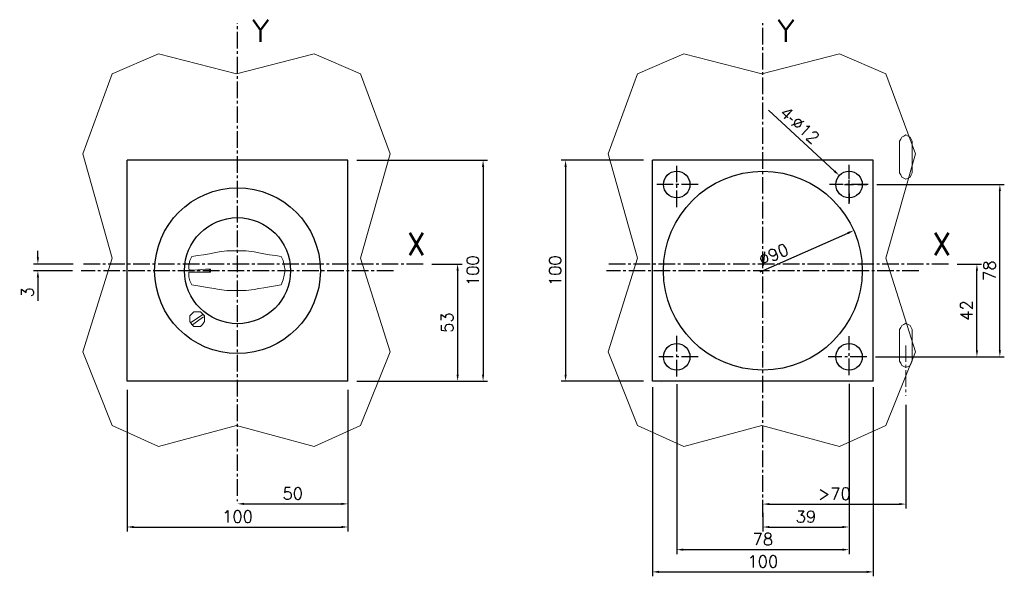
# Model space of a CAD drawing. Header units: inches. Extents: x 0 to 817, y 0 to 252.
# Tile 2 of 2: x 371 to 817, y 0 to 252. Entities that reach past the tile are written whole.
import ezdxf

# ---------------------------------------------------------------- set-up
doc = ezdxf.new("R2010")
doc.units = ezdxf.units.IN
doc.header["$LTSCALE"] = 10
doc.header["$MEASUREMENT"] = 0
doc.linetypes.add('AXES2', pattern=[1.125, 0.75, -0.125, 0.125, -0.125])
doc.layers.add('COTATION1', color=50, linetype='Continuous')
doc.styles.add('ROMANS', font='romans.shx')
doc.dimstyles.new('SC_DEFAUT', dxfattribs={"dimscale": 2, "dimtxt": 2.5, "dimasz": 1.5, "dimexe": 1, "dimexo": 2, "dimgap": 1, "dimtad": 1, "dimtoh": 1, "dimdec": 4, "dimzin": 12, "dimdsep": 46, "dimtxsty": 'ROMANS', "dimcen": -1, "dimclrd": 2, "dimclre": 2, "dimclrt": 2, "dimadec": 0, "dimazin": 0, "dimtfac": 1, "dimtdec": 4, "dimtofl": 0, "dimtmove": 0, "dimatfit": 3, "dimfxl": 0, "dimtolj": 1, "dimtzin": 12, "dimarcsym": 0})
doc.dimstyles.new('SC_DEFAUT$0', dxfattribs={"dimscale": 2, "dimtxt": 2.5, "dimasz": 1.5, "dimexe": 1, "dimexo": 2, "dimgap": 1, "dimtad": 1, "dimtoh": 1, "dimdec": 4, "dimzin": 12, "dimdsep": 46, "dimtxsty": 'ROMANS', "dimcen": -0.09, "dimclrd": 2, "dimclre": 2, "dimclrt": 2, "dimadec": 0, "dimazin": 0, "dimtfac": 1, "dimtdec": 4, "dimtofl": 0, "dimtmove": 0, "dimatfit": 3, "dimfxl": 0, "dimtolj": 1, "dimtzin": 12, "dimarcsym": 0})

# ---------------------------------------------------------------- blocks, each defined once
blk = doc.blocks.new('*D19')
at = {"color": 2, "lineweight": -2}
for p, q in [((379.55, 144.34), (379.55, 147.34)), ((395.44, 141.34), (377.55, 141.34)), ((395.15, 138.34), (377.55, 138.34)), ((379.55, 135.34), (379.55, 124.74))]:
    blk.add_line(p, q, dxfattribs=at)
at = {"color": 2}
for points in [[(379.05, 144.34), (380.05, 144.34), (379.55, 141.34)], [(379.05, 135.34), (380.05, 135.34), (379.55, 138.34)]]:
    blk.add_solid(points, dxfattribs=at)
at = {"layer": 'Defpoints', "color": 0}
for p in [(379.55, 138.34), (399.15, 138.34), (399.44, 141.34)]:
    blk.add_point(p, dxfattribs=at)
at = {"color": 2, "insert": (374.85, 128.54), "char_height": 5.4, "attachment_point": 5, "rotation": 90, "style": 'ROMANS'}
blk.add_mtext('\\A1;3', dxfattribs=at)
blk = doc.blocks.new('*D20')
at = {"layer": 'COTATION1', "color": 2, "lineweight": -2}
for p, q in [((653.66, 188.34), (616.37, 188.34)), ((618.37, 185.34), (618.37, 91.34)), ((653.66, 88.34), (616.37, 88.34))]:
    blk.add_line(p, q, dxfattribs=at)
at = {"layer": 'COTATION1', "color": 2}
for points in [[(617.87, 185.34), (618.87, 185.34), (618.37, 188.34)], [(617.87, 91.34), (618.87, 91.34), (618.37, 88.34)]]:
    blk.add_solid(points, dxfattribs=at)
at = {"layer": 'Defpoints', "color": 0}
for p in [(657.66, 188.34), (618.37, 88.34), (657.66, 88.34)]:
    blk.add_point(p, dxfattribs=at)
at = {"layer": 'COTATION1', "color": 2, "insert": (613.67, 138.34), "char_height": 5.4, "attachment_point": 5, "rotation": 90, "style": 'ROMANS'}
blk.add_mtext('\\A1;100', dxfattribs=at)
blk = doc.blocks.new('*D21')
at = {"color": 2, "lineweight": -2}
for p, q in [((523.89, 188.34), (583.04, 188.34)), ((581.04, 185.34), (581.04, 91.34)), ((527.89, 88.34), (583.04, 88.34))]:
    blk.add_line(p, q, dxfattribs=at)
at = {"color": 2}
for points in [[(580.54, 185.34), (581.54, 185.34), (581.04, 188.34)], [(580.54, 91.34), (581.54, 91.34), (581.04, 88.34)]]:
    blk.add_solid(points, dxfattribs=at)
at = {"layer": 'Defpoints', "color": 0}
for p in [(519.89, 188.34), (523.89, 88.34), (581.04, 88.34)]:
    blk.add_point(p, dxfattribs=at)
at = {"color": 2, "insert": (576.34, 138.34), "char_height": 5.4, "attachment_point": 5, "rotation": 90, "style": 'ROMANS'}
blk.add_mtext('\\A1;100', dxfattribs=at)
blk = doc.blocks.new('*D22')
at = {"color": 2, "lineweight": -2}
for p, q in [((557.91, 141.34), (571.51, 141.34)), ((569.51, 138.34), (569.51, 91.34)), ((523.89, 88.34), (571.51, 88.34))]:
    blk.add_line(p, q, dxfattribs=at)
at = {"color": 2}
for points in [[(569.01, 138.34), (570.01, 138.34), (569.51, 141.34)], [(569.01, 91.34), (570.01, 91.34), (569.51, 88.34)]]:
    blk.add_solid(points, dxfattribs=at)
at = {"layer": 'Defpoints', "color": 0}
for p in [(553.91, 141.34), (519.89, 88.34), (569.51, 88.34)]:
    blk.add_point(p, dxfattribs=at)
at = {"color": 2, "insert": (564.81, 114.84), "char_height": 5.4, "attachment_point": 5, "rotation": 90, "style": 'ROMANS'}
blk.add_mtext('\\A1;53', dxfattribs=at)
blk = doc.blocks.new('*D23')
at = {"color": 2, "lineweight": -2}
for p, q in [((419.89, 84.34), (419.89, 20.32)), ((519.89, 84.34), (519.89, 20.32)), ((422.89, 22.32), (516.89, 22.32))]:
    blk.add_line(p, q, dxfattribs=at)
at = {"color": 2}
for points in [[(422.89, 22.82), (422.89, 21.82), (419.89, 22.32)], [(516.89, 22.82), (516.89, 21.82), (519.89, 22.32)]]:
    blk.add_solid(points, dxfattribs=at)
at = {"layer": 'Defpoints', "color": 0}
for p in [(419.89, 88.34), (519.89, 88.34), (519.89, 22.32)]:
    blk.add_point(p, dxfattribs=at)
at = {"color": 2, "insert": (469.89, 27.02), "char_height": 5.4, "attachment_point": 5, "style": 'ROMANS'}
blk.add_mtext('\\A1;100', dxfattribs=at)
blk = doc.blocks.new('*D24')
at = {"color": 2, "lineweight": -2}
for p, q in [((519.89, 61.74), (519.89, 30.79)), ((469.89, 34.08), (469.89, 34.79)), ((472.89, 32.79), (516.89, 32.79))]:
    blk.add_line(p, q, dxfattribs=at)
at = {"color": 2}
for points in [[(472.89, 33.29), (472.89, 32.29), (469.89, 32.79)], [(516.89, 33.29), (516.89, 32.29), (519.89, 32.79)]]:
    blk.add_solid(points, dxfattribs=at)
at = {"layer": 'Defpoints', "color": 0}
for p in [(519.89, 65.74), (519.89, 32.79), (469.89, 30.08)]:
    blk.add_point(p, dxfattribs=at)
at = {"color": 2, "insert": (494.89, 37.49), "char_height": 5.4, "attachment_point": 5, "style": 'ROMANS'}
blk.add_mtext('\\A1;50', dxfattribs=at)
blk = doc.blocks.new('*D25')
at = {"color": 2, "lineweight": -2}
blk.add_line((706.38, 137.78), (746.07, 155.33), dxfattribs=at)
at = {"color": 2}
blk.add_solid([(745.87, 155.79), (746.27, 154.87), (748.82, 156.55)], dxfattribs=at)
at = {"layer": 'Defpoints', "color": 0}
for p in [(748.82, 156.55), (666.51, 120.14)]:
    blk.add_point(p, dxfattribs=at)
at = {"color": 2, "insert": (712.54, 145.64), "char_height": 5.4, "attachment_point": 5, "rotation": 23.8629, "style": 'ROMANS'}
blk.add_mtext('\\A1;∅90', dxfattribs=at)
blk = doc.blocks.new('*D26')
at = {"layer": 'COTATION1', "color": 2, "lineweight": -2}
for p, q in [((746.66, 87.05), (746.66, 20.31)), ((707.66, 28.69), (707.66, 20.31)), ((710.66, 22.31), (743.66, 22.31))]:
    blk.add_line(p, q, dxfattribs=at)
at = {"layer": 'COTATION1', "color": 2}
for points in [[(710.66, 22.81), (710.66, 21.81), (707.66, 22.31)], [(743.66, 22.81), (743.66, 21.81), (746.66, 22.31)]]:
    blk.add_solid(points, dxfattribs=at)
at = {"layer": 'Defpoints', "color": 0}
for p in [(746.66, 91.05), (707.66, 32.69), (746.66, 22.31)]:
    blk.add_point(p, dxfattribs=at)
at = {"layer": 'COTATION1', "color": 2, "insert": (727.16, 27.01), "char_height": 5.4, "attachment_point": 5, "style": 'ROMANS'}
blk.add_mtext('\\A1;39', dxfattribs=at)
blk = doc.blocks.new('*D27')
at = {"layer": 'COTATION1', "color": 2, "lineweight": -2}
for p, q in [((668.66, 87), (668.66, 10.07)), ((746.66, 87), (746.66, 10.07)), ((671.66, 12.07), (743.66, 12.07))]:
    blk.add_line(p, q, dxfattribs=at)
at = {"layer": 'COTATION1', "color": 2}
for points in [[(671.66, 12.57), (671.66, 11.57), (668.66, 12.07)], [(743.66, 12.57), (743.66, 11.57), (746.66, 12.07)]]:
    blk.add_solid(points, dxfattribs=at)
at = {"layer": 'Defpoints', "color": 0}
for p in [(668.66, 91), (746.66, 91), (746.66, 12.07)]:
    blk.add_point(p, dxfattribs=at)
at = {"layer": 'COTATION1', "color": 2, "insert": (707.66, 16.77), "char_height": 5.4, "attachment_point": 5, "style": 'ROMANS'}
blk.add_mtext('\\A1;78', dxfattribs=at)
blk = doc.blocks.new('*D28')
at = {"layer": 'COTATION1', "color": 2, "lineweight": -2}
for p, q in [((772.43, 77.67), (772.43, 30.69)), ((707.66, 30.96), (707.66, 34.69)), ((710.66, 32.69), (769.43, 32.69))]:
    blk.add_line(p, q, dxfattribs=at)
at = {"layer": 'COTATION1', "color": 2}
for points in [[(710.66, 33.19), (710.66, 32.19), (707.66, 32.69)], [(769.43, 33.19), (769.43, 32.19), (772.43, 32.69)]]:
    blk.add_solid(points, dxfattribs=at)
at = {"layer": 'Defpoints', "color": 0}
for p in [(772.43, 81.67), (772.43, 32.69), (707.66, 26.96)]:
    blk.add_point(p, dxfattribs=at)
at = {"layer": 'COTATION1', "color": 2, "insert": (740.04, 37.39), "char_height": 5.4, "attachment_point": 5, "style": 'ROMANS'}
blk.add_mtext('\\A1;>70', dxfattribs=at)
blk = doc.blocks.new('*D29')
at = {"layer": 'COTATION1', "color": 2, "lineweight": -2}
for p, q in [((657.66, 85.6), (657.66, 0)), ((757.66, 85.6), (757.66, 0)), ((660.66, 2), (754.66, 2))]:
    blk.add_line(p, q, dxfattribs=at)
at = {"layer": 'COTATION1', "color": 2}
for points in [[(660.66, 2.5), (660.66, 1.5), (657.66, 2)], [(754.66, 2.5), (754.66, 1.5), (757.66, 2)]]:
    blk.add_solid(points, dxfattribs=at)
at = {"layer": 'Defpoints', "color": 0}
for p in [(657.66, 89.6), (757.66, 89.6), (757.66, 2)]:
    blk.add_point(p, dxfattribs=at)
at = {"layer": 'COTATION1', "color": 2, "insert": (707.66, 6.7), "char_height": 5.4, "attachment_point": 5, "style": 'ROMANS'}
blk.add_mtext('\\A1;100', dxfattribs=at)
blk = doc.blocks.new('*D30')
at = {"color": 2, "lineweight": -2}
for p, q in [((710.24, 210.93), (740.05, 183.44)), ((746.66, 181.34), (746.66, 185.34)), ((746.66, 175.34), (746.66, 179.34)), ((742.66, 177.34), (738.66, 177.34)), ((744.66, 177.34), (748.66, 177.34)), ((750.66, 177.34), (754.66, 177.34)), ((746.66, 173.34), (746.66, 169.34))]:
    blk.add_line(p, q, dxfattribs=at)
at = {"color": 2}
blk.add_solid([(740.39, 183.81), (739.71, 183.08), (742.25, 181.41)], dxfattribs=at)
at = {"layer": 'Defpoints', "color": 0}
for p in [(742.25, 181.41), (751.07, 173.27)]:
    blk.add_point(p, dxfattribs=at)
at = {"color": 2, "insert": (724.54, 204.14), "char_height": 5.4, "attachment_point": 5, "rotation": 317.3154, "style": 'ROMANS'}
blk.add_mtext('\\A1;{\\f??|b0|i0|c0|p49;4-}∅12', dxfattribs=at)
blk = doc.blocks.new('*D31')
at = {"layer": 'COTATION1', "color": 2, "lineweight": -2}
for p, q in [((795.68, 141.34), (806.55, 141.34)), ((804.55, 102.34), (804.55, 138.34)), ((758.69, 99.34), (806.55, 99.34))]:
    blk.add_line(p, q, dxfattribs=at)
at = {"layer": 'COTATION1', "color": 2}
for points in [[(804.05, 138.34), (805.05, 138.34), (804.55, 141.34)], [(804.05, 102.34), (805.05, 102.34), (804.55, 99.34)]]:
    blk.add_solid(points, dxfattribs=at)
at = {"layer": 'Defpoints', "color": 0}
for p in [(791.68, 141.34), (804.55, 141.34), (754.69, 99.34)]:
    blk.add_point(p, dxfattribs=at)
at = {"layer": 'COTATION1', "color": 2, "insert": (799.85, 120.34), "char_height": 5.4, "attachment_point": 5, "rotation": 90, "style": 'ROMANS'}
blk.add_mtext('\\A1;42', dxfattribs=at)
blk = doc.blocks.new('*D32')
at = {"layer": 'COTATION1', "color": 2, "lineweight": -2}
for p, q in [((759.28, 177.34), (816.94, 177.34)), ((814.94, 102.34), (814.94, 174.34)), ((762.69, 99.34), (816.94, 99.34))]:
    blk.add_line(p, q, dxfattribs=at)
at = {"layer": 'COTATION1', "color": 2}
for points in [[(814.44, 174.34), (815.44, 174.34), (814.94, 177.34)], [(814.44, 102.34), (815.44, 102.34), (814.94, 99.34)]]:
    blk.add_solid(points, dxfattribs=at)
at = {"layer": 'Defpoints', "color": 0}
for p in [(755.28, 177.34), (814.94, 177.34), (758.69, 99.34)]:
    blk.add_point(p, dxfattribs=at)
at = {"layer": 'COTATION1', "color": 2, "insert": (810.24, 138.34), "char_height": 5.4, "attachment_point": 5, "rotation": 90, "style": 'ROMANS'}
blk.add_mtext('\\A1;78', dxfattribs=at)

msp = doc.modelspace()

# ---------------------------------------------------------------- linework, layer by layer
at = {"color": 0, "lineweight": 0}
for p, q in [((413.22395, 227.39053), (434.17681, 236.43836)), ((413.22395, 227.39053), (434.17681, 236.43836)), ((434.17681, 236.43836), (469.4157, 227.39053)), ((434.17681, 236.43836), (469.4157, 227.39053)), ((469.4157, 227.39053), (504.65459, 236.43836)), ((469.4157, 227.39053), (504.65459, 236.43836)), ((504.65459, 236.43836), (525.60745, 227.39053)), ((504.65459, 236.43836), (525.60745, 227.39053)), ((650.9947, 227.39053), (671.94755, 236.43836)), ((650.9947, 227.39053), (671.94755, 236.43836)), ((671.94755, 236.43836), (707.18645, 227.39053)), ((671.94755, 236.43836), (707.18645, 227.39053)), ((707.18645, 227.39053), (742.42534, 236.43836)), ((707.18645, 227.39053), (742.42534, 236.43836)), ((742.42534, 236.43836), (763.37819, 227.39053)), ((742.42534, 236.43836), (763.37819, 227.39053)), ((399.89032, 191.19924), (413.22395, 227.39053)), ((399.89032, 191.19924), (413.22395, 227.39053)), ((525.60745, 227.39053), (538.94108, 191.19924)), ((525.60745, 227.39053), (538.94108, 191.19924)), ((637.66106, 191.19924), (650.9947, 227.39053)), ((637.66106, 191.19924), (650.9947, 227.39053)), ((763.37819, 227.39053), (776.71183, 191.19924)), ((763.37819, 227.39053), (776.71183, 191.19924)), ((769.56881, 196.91365), (770.04501, 197.86606)), ((769.56881, 196.91365), (770.04501, 197.86606)), ((769.56881, 182.62762), (769.56881, 196.91365)), ((769.56881, 182.62762), (769.56881, 196.91365)), ((769.56881, 196.91365), (769.56881, 196.91365)), ((769.56881, 196.91365), (769.56881, 196.91365)), ((769.56881, 196.91365), (769.56881, 196.91365)), ((770.04501, 197.86606), (770.52121, 198.81846)), ((770.04501, 197.86606), (770.52121, 198.81846)), ((770.52121, 198.81846), (771.47361, 199.29466)), ((770.52121, 198.81846), (771.47361, 199.29466)), ((771.47361, 199.29466), (772.42601, 199.77086)), ((771.47361, 199.29466), (772.42601, 199.77086)), ((772.42601, 199.77086), (773.37842, 199.29466)), ((772.42601, 199.77086), (773.37842, 199.29466)), ((772.42601, 199.77086), (772.42601, 199.77086)), ((772.42601, 199.77086), (772.42601, 199.77086)), ((773.37842, 199.29466), (774.33082, 198.81846)), ((773.37842, 199.29466), (774.33082, 198.81846)), ((774.33082, 198.81846), (774.80702, 197.86606)), ((774.33082, 198.81846), (774.80702, 197.86606)), ((774.80702, 197.86606), (775.28322, 196.91365)), ((774.80702, 197.86606), (775.28322, 196.91365)), ((775.28322, 196.91365), (775.28322, 182.62762)), ((775.28322, 196.91365), (775.28322, 182.62762)), ((413.22395, 144.05532), (399.89032, 191.19924)), ((413.22395, 144.05532), (399.89032, 191.19924)), ((538.94108, 191.19924), (525.60745, 144.05532)), ((538.94108, 191.19924), (525.60745, 144.05532)), ((650.9947, 144.05532), (637.66106, 191.19924)), ((650.9947, 144.05532), (637.66106, 191.19924)), ((776.71183, 191.19924), (763.37819, 144.05532)), ((776.71183, 191.19924), (763.37819, 144.05532)), ((770.04501, 181.67521), (769.56881, 182.62762)), ((770.04501, 181.67521), (769.56881, 182.62762)), ((770.52121, 180.72281), (770.04501, 181.67521)), ((770.52121, 180.72281), (770.04501, 181.67521)), ((771.47361, 180.24661), (770.52121, 180.72281)), ((771.47361, 180.24661), (770.52121, 180.72281)), ((772.42601, 179.77041), (771.47361, 180.24661)), ((772.42601, 179.77041), (771.47361, 180.24661)), ((773.37842, 180.24661), (772.42601, 179.77041)), ((773.37842, 180.24661), (772.42601, 179.77041)), ((772.42601, 179.77041), (772.42601, 179.77041)), ((772.42601, 179.77041), (772.42601, 179.77041)), ((774.33082, 180.72281), (773.37842, 180.24661)), ((774.33082, 180.72281), (773.37842, 180.24661)), ((774.80702, 181.67521), (774.33082, 180.72281)), ((774.80702, 181.67521), (774.33082, 180.72281)), ((775.28322, 182.62762), (774.80702, 181.67521)), ((775.28322, 182.62762), (774.80702, 181.67521)), ((775.28322, 182.62762), (775.28322, 182.62762)), ((775.28322, 182.62762), (775.28322, 182.62762)), ((465.05994, 147.34591), (461.54579, 146.90664)), ((465.05994, 147.34591), (465.05994, 147.34591)), ((468.5741, 147.34591), (465.05994, 147.34591)), ((473.84532, 147.34591), (468.5741, 147.34591)), ((473.84532, 147.34591), (473.84532, 147.34591)), ((477.35947, 146.90664), (473.84532, 147.34591)), ((399.89032, 101.67341), (413.22395, 144.05532)), ((448.36773, 142.95322), (447.92846, 140.75688)), ((449.24627, 144.7103), (448.36773, 142.95322)), ((448.36773, 142.95322), (448.36773, 142.95322)), ((451.88188, 145.14957), (449.24627, 144.7103)), ((449.24627, 144.7103), (449.24627, 144.7103)), ((454.51749, 145.58884), (451.88188, 145.14957)), ((451.88188, 145.14957), (451.88188, 145.14957)), ((457.15311, 146.02811), (454.51749, 145.58884)), ((454.51749, 145.58884), (454.51749, 145.58884)), ((459.34945, 146.46738), (457.15311, 146.02811)), ((457.15311, 146.02811), (457.15311, 146.02811)), ((461.54579, 146.90664), (459.34945, 146.46738)), ((459.34945, 146.46738), (459.34945, 146.46738)), ((461.54579, 146.90664), (461.54579, 146.90664)), ((477.35947, 146.90664), (477.35947, 146.90664)), ((479.55582, 146.46738), (477.35947, 146.90664)), ((481.75216, 146.02811), (479.55582, 146.46738)), ((479.55582, 146.46738), (479.55582, 146.46738)), ((484.38777, 145.58884), (481.75216, 146.02811)), ((481.75216, 146.02811), (481.75216, 146.02811)), ((484.38777, 145.58884), (484.38777, 145.58884)), ((487.02339, 145.14957), (484.38777, 145.58884)), ((489.659, 144.7103), (487.02339, 145.14957)), ((487.02339, 145.14957), (487.02339, 145.14957)), ((490.53754, 142.95322), (489.659, 144.7103)), ((489.659, 144.7103), (489.659, 144.7103)), ((490.53754, 142.95322), (490.53754, 142.95322)), ((490.97681, 140.75688), (490.53754, 142.95322)), ((525.60745, 144.05532), (538.94108, 101.67341)), ((525.60745, 144.05532), (538.94108, 101.67341)), ((637.66106, 101.67341), (650.9947, 144.05532)), ((763.37819, 144.05532), (776.71183, 101.67341)), ((763.37819, 144.05532), (776.71183, 101.67341)), ((447.92846, 140.75688), (447.92846, 140.75688)), ((447.92846, 140.75688), (447.92846, 138.9998)), ((448.807, 138.56054), (447.92846, 138.9998)), ((450.1248, 138.56054), (448.807, 138.56054)), ((455.39603, 138.9998), (450.1248, 138.56054)), ((450.1248, 138.56054), (450.1248, 138.56054)), ((457.59237, 138.9998), (455.39603, 138.9998)), ((457.15311, 138.9998), (457.15311, 138.9998)), ((457.15311, 138.9998), (457.15311, 138.12127)), ((457.59237, 138.9998), (457.59237, 137.682)), ((491.41608, 138.56054), (490.97681, 140.75688)), ((490.97681, 140.75688), (490.97681, 140.75688)), ((490.97681, 136.36419), (491.41608, 138.56054)), ((491.41608, 138.56054), (491.41608, 138.56054)), ((447.92846, 137.682), (447.92846, 137.682)), ((447.92846, 137.682), (447.92846, 135.48565)), ((450.1248, 137.682), (447.92846, 137.682)), ((447.92846, 135.48565), (448.36773, 133.72858)), ((447.92846, 135.48565), (447.92846, 135.48565)), ((448.36773, 133.72858), (448.36773, 133.72858)), ((448.36773, 133.72858), (449.24627, 131.9715)), ((455.39603, 137.682), (450.1248, 137.682)), ((450.1248, 137.682), (450.1248, 137.682)), ((457.59237, 137.682), (455.39603, 137.682)), ((457.15311, 138.12127), (457.59237, 137.682)), ((489.659, 131.9715), (490.53754, 134.16785)), ((490.53754, 134.16785), (490.97681, 136.36419)), ((490.53754, 134.16785), (490.53754, 134.16785)), ((490.97681, 136.36419), (490.97681, 136.36419)), ((449.24627, 131.9715), (449.24627, 131.9715)), ((449.24627, 131.9715), (451.88188, 131.53223)), ((451.88188, 131.53223), (451.88188, 131.53223)), ((451.88188, 131.53223), (454.51749, 131.09297)), ((454.51749, 131.09297), (457.15311, 130.6537)), ((454.51749, 131.09297), (454.51749, 131.09297)), ((457.15311, 130.6537), (459.34945, 130.21443)), ((457.15311, 130.6537), (457.15311, 130.6537)), ((459.34945, 130.21443), (461.54579, 129.77516)), ((459.34945, 130.21443), (459.34945, 130.21443)), ((461.54579, 129.77516), (461.54579, 129.77516)), ((461.54579, 129.77516), (461.54579, 129.77516)), ((461.54579, 129.77516), (465.05994, 129.33589)), ((465.05994, 129.33589), (461.54579, 129.77516)), ((465.05994, 129.33589), (465.05994, 129.33589)), ((465.05994, 129.33589), (465.05994, 129.33589)), ((465.05994, 129.33589), (468.5741, 129.33589)), ((468.5741, 129.33589), (465.05994, 129.33589)), ((473.84532, 129.33589), (468.5741, 129.33589)), ((477.35947, 129.77516), (473.84532, 129.33589)), ((473.84532, 129.33589), (473.84532, 129.33589)), ((477.35947, 129.77516), (479.55582, 130.21443)), ((477.35947, 129.77516), (477.35947, 129.77516)), ((479.55582, 130.21443), (481.75216, 130.6537)), ((479.55582, 130.21443), (479.55582, 130.21443)), ((481.75216, 130.6537), (484.38777, 131.09297)), ((481.75216, 130.6537), (481.75216, 130.6537)), ((484.38777, 131.09297), (487.02339, 131.53223)), ((484.38777, 131.09297), (484.38777, 131.09297)), ((487.02339, 131.53223), (489.659, 131.9715)), ((487.02339, 131.53223), (487.02339, 131.53223)), ((489.659, 131.9715), (489.659, 131.9715)), ((448.36773, 117.9149), (449.24627, 118.79344)), ((448.36773, 116.59709), (448.36773, 117.9149)), ((448.36773, 116.59709), (448.36773, 116.59709)), ((448.36773, 115.27929), (448.36773, 116.59709)), ((448.36773, 116.59709), (448.36773, 116.59709)), ((448.807, 114.84002), (454.07822, 118.35417)), ((449.24627, 118.79344), (450.1248, 119.67197)), ((454.51749, 117.47563), (449.68553, 113.96148)), ((450.1248, 119.67197), (451.44261, 119.67197)), ((451.44261, 119.67197), (451.44261, 119.67197)), ((451.44261, 119.67197), (453.19969, 119.67197)), ((453.19969, 119.67197), (454.07822, 118.79344)), ((454.07822, 118.79344), (454.95676, 117.9149)), ((454.95676, 117.9149), (454.95676, 116.59709)), ((454.95676, 116.59709), (454.95676, 116.59709)), ((454.95676, 116.59709), (454.95676, 115.27929)), ((449.24627, 113.96148), (448.36773, 115.27929)), ((450.1248, 113.08294), (449.24627, 113.96148)), ((451.44261, 113.08294), (450.1248, 113.08294)), ((453.19969, 113.08294), (451.44261, 113.08294)), ((451.44261, 113.08294), (451.44261, 113.08294)), ((454.07822, 113.96148), (453.19969, 113.08294)), ((454.95676, 115.27929), (454.07822, 113.96148)), ((769.56881, 111.67363), (770.04501, 112.62603)), ((769.56881, 111.67363), (770.04501, 112.62603)), ((769.56881, 111.67363), (769.56881, 111.67363)), ((769.56881, 111.67363), (769.56881, 111.67363)), ((769.56881, 111.67363), (769.56881, 111.67363)), ((769.56881, 97.38759), (769.56881, 111.67363)), ((769.56881, 97.38759), (769.56881, 111.67363)), ((770.04501, 112.62603), (770.52121, 113.57844)), ((770.04501, 112.62603), (770.52121, 113.57844)), ((770.52121, 113.57844), (771.47361, 114.05464)), ((770.52121, 113.57844), (771.47361, 114.05464)), ((771.47361, 114.05464), (772.42601, 114.53084)), ((771.47361, 114.05464), (772.42601, 114.53084)), ((772.42601, 114.53084), (773.37842, 114.05464)), ((772.42601, 114.53084), (773.37842, 114.05464)), ((772.42601, 114.53084), (772.42601, 114.53084)), ((772.42601, 114.53084), (772.42601, 114.53084)), ((773.37842, 114.05464), (774.33082, 113.57844)), ((773.37842, 114.05464), (774.33082, 113.57844)), ((774.33082, 113.57844), (774.80702, 112.62603)), ((774.33082, 113.57844), (774.80702, 112.62603)), ((774.80702, 112.62603), (775.28322, 111.67363)), ((774.80702, 112.62603), (775.28322, 111.67363)), ((775.28322, 111.67363), (775.28322, 97.38759)), ((775.28322, 111.67363), (775.28322, 97.38759)), ((413.22395, 68.33932), (399.89032, 101.67341)), ((413.22395, 68.33932), (399.89032, 101.67341)), ((538.94108, 101.67341), (525.60745, 68.33932)), ((538.94108, 101.67341), (525.60745, 68.33932)), ((650.9947, 68.33932), (637.66106, 101.67341)), ((650.9947, 68.33932), (637.66106, 101.67341)), ((776.71183, 101.67341), (763.37819, 68.33932)), ((776.71183, 101.67341), (763.37819, 68.33932)), ((770.04501, 96.43519), (769.56881, 97.38759)), ((770.04501, 96.43519), (769.56881, 97.38759)), ((770.52121, 95.48279), (770.04501, 96.43519)), ((770.52121, 95.48279), (770.04501, 96.43519)), ((771.47361, 95.00659), (770.52121, 95.48279)), ((771.47361, 95.00659), (770.52121, 95.48279)), ((772.42601, 94.53039), (771.47361, 95.00659)), ((772.42601, 94.53039), (771.47361, 95.00659)), ((773.37842, 95.00659), (772.42601, 94.53039)), ((773.37842, 95.00659), (772.42601, 94.53039)), ((772.42601, 94.53039), (772.42601, 94.53039)), ((772.42601, 94.53039), (772.42601, 94.53039)), ((774.33082, 95.48279), (773.37842, 95.00659)), ((774.33082, 95.48279), (773.37842, 95.00659)), ((774.80702, 96.43519), (774.33082, 95.48279)), ((774.80702, 96.43519), (774.33082, 95.48279)), ((775.28322, 97.38759), (774.80702, 96.43519)), ((775.28322, 97.38759), (774.80702, 96.43519)), ((775.28322, 97.38759), (775.28322, 97.38759)), ((775.28322, 97.38759), (775.28322, 97.38759)), ((661.94733, 87.86357), (661.94733, 87.86357)), ((434.17681, 58.81529), (413.22395, 68.33932)), ((434.17681, 58.81529), (413.22395, 68.33932)), ((469.4157, 68.33932), (434.17681, 58.81529)), ((469.4157, 68.33932), (434.17681, 58.81529)), ((504.65459, 58.81529), (469.4157, 68.33932)), ((504.65459, 58.81529), (469.4157, 68.33932)), ((525.60745, 68.33932), (504.65459, 58.81529)), ((525.60745, 68.33932), (504.65459, 58.81529)), ((671.94755, 58.81529), (650.9947, 68.33932)), ((671.94755, 58.81529), (650.9947, 68.33932)), ((707.18645, 68.33932), (671.94755, 58.81529)), ((707.18645, 68.33932), (671.94755, 58.81529)), ((742.42534, 58.81529), (707.18645, 68.33932)), ((742.42534, 58.81529), (707.18645, 68.33932)), ((763.37819, 68.33932), (742.42534, 58.81529)), ((763.37819, 68.33932), (742.42534, 58.81529))]:
    msp.add_line(p, q, dxfattribs=at)
at = {"color": 3, "linetype": 'AXES2', "lineweight": 0}
msp.add_line((772.42601, 104.53061), (772.42601, 81.67295), dxfattribs=at)
for radius in [37.5, 24]:
    msp.add_circle((469.8919, 138.3409), radius)
at = {"layer": 'COTATION1', "color": 3, "linetype": 'AXES2'}
for p, q in [((469.8919, 36.45577), (469.8919, 250.33081)), ((707.66265, 26.96135), (707.66265, 250.33081)), ((668.66265, 167.12075), (668.66265, 186.25199)), ((746.66265, 168.53616), (746.66265, 186.19217)), ((678.34107, 177.3409), (659.60763, 177.3409)), ((755.2817, 177.3409), (737.81921, 177.3409)), ((540.44045, 138.3409), (399.15426, 138.3409)), ((553.90889, 141.3409), (399.43839, 141.3409)), ((778.21119, 138.3409), (636.92501, 138.3409)), ((791.67964, 141.3409), (637.20913, 141.3409)), ((668.66265, 90.45736), (668.66265, 108.89808)), ((746.66265, 91.04589), (746.66265, 108.7019)), ((678.36826, 99.3409), (660.51335, 99.3409)), ((754.69308, 99.3409), (737.23059, 99.3409))]:
    msp.add_line(p, q, dxfattribs=at)
at = {"layer": 'COTATION1'}
for p, q in [((519.8919, 188.3409), (419.8919, 188.3409)), ((419.8919, 88.3409), (419.8919, 188.3409)), ((519.8919, 88.3409), (519.8919, 188.3409)), ((757.66265, 188.3409), (657.66265, 188.3409)), ((657.66265, 88.3409), (657.66265, 188.3409)), ((757.66265, 88.3409), (757.66265, 188.3409)), ((519.8919, 88.3409), (419.8919, 88.3409)), ((757.66265, 88.3409), (657.66265, 88.3409))]:
    msp.add_line(p, q, dxfattribs=at)
for centre, radius in [((707.66265, 138.3409), 45), ((668.66265, 177.3409), 6), ((746.66265, 177.3409), 6), ((668.66265, 99.3409), 6), ((746.66265, 99.3409), 6)]:
    msp.add_circle(centre, radius, dxfattribs=at)

# ---------------------------------------------------------------- texts
at = {"color": 3, "char_height": 10, "width": 21.2238, "attachment_point": 1, "style": 'ROMANS'}
for s, insert in [('Y', (476.4787, 251.95336)), ('Y', (714.24945, 251.95336)), ('X', (546.55732, 155.41217)), ('X', (784.32806, 155.41217))]:
    msp.add_mtext(s, dxfattribs=dict(at, insert=insert))

# ---------------------------------------------------------------- dimensions: what is measured, and where the dimension line sits
dim = msp.add_diameter_dim_2p(p1=(751.07323, 173.27313), p2=(742.25206, 181.40867), text='{\\f??|b0|i0|c0|p49;4-}<>', dimstyle='SC_DEFAUT', override={"dimtxt": 2.7, "dimtoh": 0})
dim.commit()
dim.dimension.update_dxf_attribs({"geometry": '*D30', "text_midpoint": (721.35102, 200.68517), "dimtype": 163})
for base, p1, p2, picture, middle in [((581.03627, 88.3409), (519.8919, 188.3409), (523.8919, 88.3409), '*D21', (576.33627, 138.3409)), ((569.51042, 88.3409), (553.90889, 141.3409), (519.8919, 88.3409), '*D22', (564.81042, 114.8409))]:
    dim = msp.add_linear_dim(base=base, p1=p1, p2=p2, angle=90, dimstyle='SC_DEFAUT$0', override={"dimtxt": 2.7, "dimtoh": 0})
    dim.commit()
    dim.dimension.update_dxf_attribs({"geometry": picture, "text_midpoint": middle})
dim = msp.add_diameter_dim_2p(p1=(666.50942, 120.13617), p2=(748.81587, 156.54563), dimstyle='SC_DEFAUT', override={"dimtxt": 2.7, "dimtoh": 0})
dim.commit()
dim.dimension.update_dxf_attribs({"geometry": '*D25', "text_midpoint": (714.44438, 141.3409), "dimtype": 163})
dim = msp.add_linear_dim(base=(379.5497, 138.3409), p1=(399.43839, 141.3409), p2=(399.15426, 138.3409), angle=90, text='3', dimstyle='SC_DEFAUT$0', override={"dimtxt": 2.7, "dimtoh": 0})
dim.commit()
dim.dimension.update_dxf_attribs({"geometry": '*D19', "text_midpoint": (374.8497, 128.5409)})
for base, p1, p2, text, picture, middle in [((519.8919, 22.31543), (419.8919, 88.3409), (519.8919, 88.3409), '100', '*D23', (469.8919, 27.01543)), ((519.8919, 32.79093), (469.8919, 30.08221), (519.8919, 65.74134), '50', '*D24', (494.8919, 37.49093))]:
    dim = msp.add_linear_dim(base=base, p1=p1, p2=p2, text=text, dimstyle='SC_DEFAUT$0', override={"dimtxt": 2.7, "dimtoh": 0})
    dim.commit()
    dim.dimension.update_dxf_attribs({"geometry": picture, "text_midpoint": middle})
at = {"layer": 'COTATION1'}
for base, p1, p2, text, picture, middle in [((618.3744, 88.3409), (657.66265, 188.3409), (657.66265, 88.3409), '100', '*D20', (613.6744, 138.3409)), ((804.54919, 141.3409), (754.69308, 99.3409), (791.67964, 141.3409), '42', '*D31', (799.84919, 120.3409))]:
    dim = msp.add_linear_dim(base=base, p1=p1, p2=p2, angle=90, text=text, dimstyle='SC_DEFAUT$0', override={"dimtxt": 2.7, "dimtoh": 0}, dxfattribs=at)
    dim.commit()
    dim.dimension.update_dxf_attribs({"geometry": picture, "text_midpoint": middle})
dim = msp.add_linear_dim(base=(814.94382, 177.3409), p1=(758.69308, 99.3409), p2=(755.2817, 177.3409), angle=90, dimstyle='SC_DEFAUT$0', override={"dimtxt": 2.7, "dimtoh": 0}, dxfattribs=at)
dim.commit()
dim.dimension.update_dxf_attribs({"geometry": '*D32', "text_midpoint": (810.24382, 138.3409)})
for base, p1, p2, text, picture, middle in [((757.66265, 2), (657.66265, 89.6048), (757.66265, 89.6048), '100', '*D29', (707.66265, 6.7)), ((746.66265, 12.06661), (668.66265, 90.99903), (746.66265, 90.99903), '78', '*D27', (707.66265, 16.76661)), ((746.66265, 22.31377), (707.66265, 32.68765), (746.66265, 91.04589), '39', '*D26', (727.16265, 27.01377)), ((772.42601, 32.68765), (707.66265, 26.96135), (772.42601, 81.67295), '>70', '*D28', (740.04433, 37.38765))]:
    dim = msp.add_linear_dim(base=base, p1=p1, p2=p2, text=text, dimstyle='SC_DEFAUT$0', override={"dimtxt": 2.7, "dimtoh": 0}, dxfattribs=at)
    dim.commit()
    dim.dimension.update_dxf_attribs({"geometry": picture, "text_midpoint": middle})

doc.saveas('drawing.dxf')
